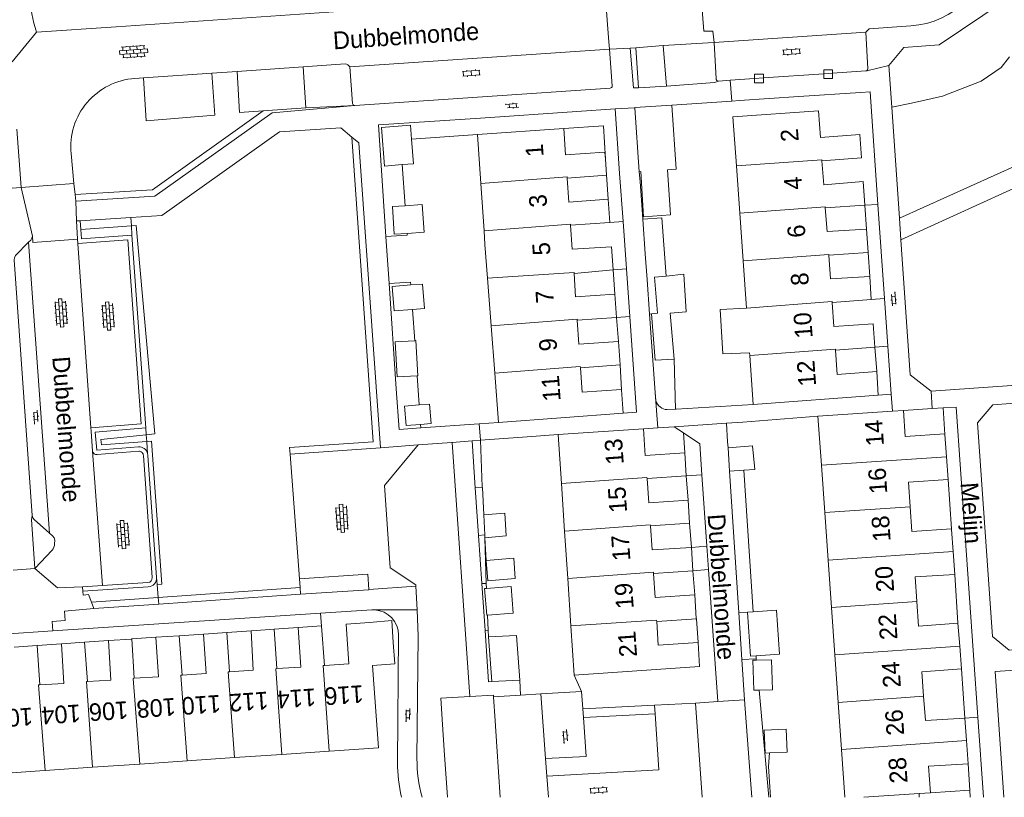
# Model space of a CAD drawing. Extents: x 99476 to 102828, y 406437 to 407931.
# Tile 15 of 162: x 100042 to 100154, y 406437 to 406526. Entities that reach past the tile are written whole.
import ezdxf

# ---------------------------------------------------------------- set-up
doc = ezdxf.new("R2010")
doc.units = 0
doc.header["$MEASUREMENT"] = 0
for name, color, linetype, lineweight in [('BG_bijgebouw', 253, 'Continuous', 0), ('BG_dakoverstek', 253, 'Continuous', 13), ('BG_dakoverstek bijgebouw', 253, 'Continuous', 0), ('BG_heg haag', 253, 'Continuous', 0), ('BG_hek', 253, 'Continuous', 0), ('BG_hoofdgebouw', 253, 'Continuous', 13), ('BG_huisnummer', 253, 'Continuous', 0), ('BG_kant verharding', 253, 'Continuous', 0), ('BG_open verharding', 253, 'Continuous', 0), ('BG_schutting', 253, 'Continuous', 0), ('BG_straatnaam', 253, 'Continuous', 0), ('BG_tussenmuur', 253, 'Continuous', 0), ('BG_vlakafsluiter', 253, 'Continuous', 0)]:
    doc.layers.add(name, color=color, linetype=linetype, lineweight=lineweight)
doc.styles.add('Style-WORKING', font='WORKING.shx')

# ---------------------------------------------------------------- blocks, each defined once
blk = doc.blocks.new('S02OV6')
at = {"layer": 'BG_open verharding', "linetype": 'Continuous', "lineweight": 0}
for p, q in [((0, 0.20784), (1.371449, 0.20784)), ((0.085505, 0.20784), (0.085505, 0.268177)), ((0.485, -0.192), (0.486, 0.207)), ((0.885505, 0.20784), (0.885505, 0.31106)), ((1.285, -0.193), (1.285, 0.207)), ((0.268333, -0.19216), (1.549656, -0.19216)), ((0.885505, -0.32925), (0.885505, -0.19216))]:
    blk.add_line(p, q, dxfattribs=at)
blk = doc.blocks.new('S02OV4')
at = {"layer": 'BG_open verharding', "linetype": 'Continuous', "lineweight": 0}
for p, q in [((0, -0.200092), (0, 0.200092)), ((0, 0.2), (3.201, 0.2)), ((0.214, 0.6), (2.9, 0.6)), ((0.4, 0.199), (0.4, 0.6)), ((0.8, 0.6), (0.8, 0.7)), ((0.8, -0.2), (0.8, 0.2)), ((1.2, 0.2), (1.2, 0.6)), ((1.6, 0.6), (1.6, 0.7)), ((1.6, -0.2), (1.6, 0.2)), ((2, 0.199), (2, 0.6)), ((2.4, 0.6), (2.4, 0.7)), ((2.4, -0.2), (2.4, 0.2)), ((2.8, 0.2), (2.8, 0.6)), ((3.2, -0.199908), (3.2, 0.200092)), ((0, -0.2), (3.2, -0.199)), ((0.31, -0.6), (2.9, -0.6)), ((0.4, -0.6), (0.399, -0.2)), ((0.8, -0.7), (0.8, -0.6)), ((1.2, -0.6), (1.2, -0.2)), ((1.6, -0.7), (1.6, -0.6)), ((2, -0.6), (1.999, -0.2)), ((2.4, -0.7), (2.4, -0.6)), ((2.8, -0.6), (2.8, -0.2))]:
    blk.add_line(p, q, dxfattribs=at)
blk = doc.blocks.new('S02OV2')
at = {"layer": 'BG_open verharding', "linetype": 'Continuous', "lineweight": 0}
for p, q in [((0.052866, 0.482148), (0.183301, 0.482148)), ((0.183301, -1.01785), (0.183301, 0.982147)), ((0.183301, 0.895191), (0.705039, 0.895191)), ((0.705039, -1.01785), (0.705039, 0.982147)), ((0.705039, 0.43867), (0.835473, 0.43867)), ((0.052866, -0.517416), (0.183301, -0.517416)), ((0.183301, -0.017851), (0.705039, -0.017851)), ((0.183301, -0.930894), (0.705039, -0.930894)), ((0.705039, -0.473938), (0.835473, -0.473938))]:
    blk.add_line(p, q, dxfattribs=at)

msp = doc.modelspace()

# ---------------------------------------------------------------- linework, layer by layer
at = {"layer": 'BG_bijgebouw', "linetype": 'Continuous', "lineweight": 0}
for p, q in [((100112.269, 406508.267), (100111.777, 406515.55)), ((100112.449, 406508.279), (100112.269, 406508.267)), ((100122.364, 406476.882), (100122.538, 406474.206)), ((100122.538, 406474.206), (100124.153, 406474.309)), ((100095.103, 406455.368), (100095.492, 406450.284)), ((100095.492, 406450.284), (100098.665, 406450.442)), ((100095.873, 406445.806), (100095.693, 406448.548)), ((100090.083, 406442.5), (100089.893, 406445.418)), ((100096.065, 406442.883), (100095.873, 406445.806)), ((100096.443998, 406437.124), (100096.065, 406442.883)), ((100090.433369, 406437.124), (100090.083, 406442.5))]:
    msp.add_line(p, q, dxfattribs=at)
at = {"layer": 'BG_bijgebouw', "linetype": 'Continuous', "lineweight": 0, "flags": 128}
for points in [[(100111.777, 406515.55), (100111.776, 406515.56), (100115.968, 406515.843)], [(100115.968, 406515.843), (100116.462, 406508.551), (100115.489, 406508.485)], [(100124.153, 406474.309), (100125.399, 406474.389), (100125.141, 406477.075), (100122.364, 406476.882)], [(100098.665, 406450.442), (100098.311, 406455.535), (100095.103, 406455.368)], [(100089.893, 406445.418), (100089.7, 406448.39), (100093.009, 406448.584)], [(100095.693, 406448.548), (100095.68, 406448.74), (100093.009, 406448.584)]]:
    msp.add_lwpolyline(points, dxfattribs=at)
at = {"layer": 'BG_dakoverstek', "linetype": 'Continuous', "lineweight": 13, "flags": 128}
for points in [[(100124.806, 406487.67), (100121.772, 406487.548), (100121.464, 406492.581), (100124.449, 406492.764)], [(100084.27, 406454.726), (100084.11, 406457.219), (100081.58, 406456.99)], [(100084.27, 406454.726), (100084.442, 406452.305), (100081.925, 406452.126)]]:
    msp.add_lwpolyline(points, dxfattribs=at)
at = {"layer": 'BG_dakoverstek bijgebouw', "linetype": 'Continuous', "lineweight": 0}
for p, q in [((100086.364, 406511.979), (100086.601, 406509.182)), ((100086.601, 406509.182), (100085.292, 406509.071)), ((100085.624, 406504.399), (100087.585, 406504.526)), ((100115.311, 406496.399), (100117.33, 406496.602)), ((100086.265, 406495.391), (100084.156, 406495.225)), ((100113.663, 406492.096), (100114.328, 406492.17)), ((100115.765, 406492.199), (100116.225, 406486.933)), ((100084.501, 406488.919), (100086.716, 406489.049)), ((100087.235, 406481.757), (100088.411, 406481.851)), ((100094.691, 406466.955), (100094.574, 406469.239)), ((100094.707, 406466.637), (100094.691, 406466.955)), ((100097.934, 406458.07), (100095.003, 406457.832)), ((100124.571, 406458.173), (100125.217, 406458.219)), ((100125.19, 406452.716), (100125.594, 406452.727))]:
    msp.add_line(p, q, dxfattribs=at)
at = {"layer": 'BG_dakoverstek bijgebouw', "linetype": 'Continuous', "lineweight": 0, "flags": 128}
for points in [[(100085.292, 406509.071), (100083.301, 406508.902), (100082.929, 406513.294), (100086.229, 406513.574), (100086.364, 406511.979)], [(100115.489, 406508.485), (100115.824, 406503.357), (100112.758, 406503.141), (100112.449, 406508.279)], [(100085.848, 406501.256), (100084.402, 406501.163), (100084.199, 406504.307), (100085.624, 406504.399)], [(100087.585, 406504.526), (100087.789, 406501.381), (100085.848, 406501.256)], [(100117.33, 406496.602), (100117.599, 406492.323), (100115.765, 406492.199)], [(100086.463, 406492.611), (100087.828, 406492.718), (100087.609, 406495.496), (100086.265, 406495.391)], [(100114.328, 406492.17), (100113.984, 406496.266), (100115.311, 406496.399)], [(100084.156, 406495.225), (100084.375, 406492.447), (100086.463, 406492.611)], [(100116.225, 406486.933), (100114.091, 406486.831), (100113.663, 406492.096)], [(100087, 406485.055), (100084.734, 406484.923), (100084.501, 406488.919)], [(100086.716, 406489.049), (100086.842, 406489.056), (100087.075, 406485.059), (100087, 406485.055)], [(100087.394, 406479.526), (100085.733, 406479.392), (100085.554, 406481.622), (100087.235, 406481.757)], [(100088.411, 406481.851), (100088.59, 406479.622), (100087.394, 406479.526)], [(100094.574, 406469.239), (100096.955, 406469.445), (100097.141, 406466.844), (100094.707, 406466.637)], [(100094.839, 406464.066), (100097.979, 406464.315), (100098.163, 406462), (100095.023, 406461.751), (100094.839, 406464.066)], [(100095.003, 406457.832), (100094.915, 406457.825), (100094.668, 406460.864), (100094.88, 406460.881)], [(100094.88, 406460.881), (100097.687, 406461.109), (100097.934, 406458.07)], [(100125.556, 406453.228), (100124.927, 406453.183), (100124.571, 406458.173)], [(100125.217, 406458.219), (100127.877, 406458.409), (100128.233, 406453.419), (100125.556, 406453.228)], [(100125.903, 406449.321), (100125.283, 406449.304), (100125.19, 406452.716)], [(100125.594, 406452.727), (100127.316, 406452.774), (100127.409, 406449.362), (100125.903, 406449.321)], [(100126.465, 406444.753), (100128.965, 406444.856), (100129.073, 406442.247), (100127.079, 406442.165)], [(100127.079, 406442.165), (100126.573, 406442.144), (100126.465, 406444.753)]]:
    msp.add_lwpolyline(points, dxfattribs=at)
at = {"layer": 'BG_heg haag', "linetype": 'Continuous', "lineweight": 0}
for p, q in [((100043.689, 406524.136), (100052.769, 406524.76)), ((100130.399, 406516.81), (100137.412, 406517.285)), ((100112.665, 406502.861), (100112.35, 406507.136)), ((100112.954, 406498.928), (100112.665, 406502.861)), ((100113.438, 406492.08), (100113.161, 406495.999)), ((100114.069, 406483.158), (100113.438, 406492.08)), ((100084.94, 406478.97), (100084.628, 406483.559)), ((100114.07, 406483.14), (100114.069, 406483.158)), ((100094.197, 406477.721), (100099.513, 406478.116)), ((100094.412, 406472.413), (100094.197, 406477.721)), ((100123.505, 406459.246), (100122.538, 406474.206)), ((100120.909, 406452.295), (100121.211, 406448)), ((100105.83, 406447.197), (100113.993, 406447.599)), ((100118.65, 406447.83), (100113.993, 406447.599)), ((100121.211, 406448), (100118.65, 406447.83)), ((100126.977, 406440.642), (100127.183602, 406437.124))]:
    msp.add_line(p, q, dxfattribs=at)
at = {"layer": 'BG_heg haag', "linetype": 'Continuous', "lineweight": 0, "flags": 128}
msp.add_lwpolyline([(100125.055629, 406437.124), (100124.869, 406439.6)], dxfattribs=at)
at = {"layer": 'BG_heg haag', "linetype": 'Continuous', "lineweight": 0}
msp.add_arc((100060.360347, 406529.393471), 17.480698, 169.363548, 197.503174, dxfattribs=at)
at = {"layer": 'BG_hek', "linetype": 'Continuous', "lineweight": 0}
for p, q in [((100105.172, 406515.115), (100109.51, 406515.41)), ((100109.51, 406515.41), (100110.029, 406508.068)), ((100114.07, 406483.14), (100114.072, 406483.125)), ((100114.072, 406483.125), (100114.164, 406482.242)), ((100115.452, 406481.222), (100116.375, 406481.266)), ((100116.375, 406481.266), (100116.46, 406481.27))]:
    msp.add_line(p, q, dxfattribs=at)
msp.add_arc((100115.465913, 406482.562776), 1.340848, 193.84132, 269.405481, dxfattribs=at)
at = {"layer": 'BG_hoofdgebouw', "linetype": 'Continuous', "lineweight": 13}
for p, q in [((100093.881, 406512.5), (100103.677, 406513.177)), ((100094.252, 406506.932), (100093.881, 406512.5)), ((100108.42, 406509.703), (100108.544, 406507.906)), ((100123.313, 406508.924), (100123.691, 406503.537)), ((100094.611, 406501.542), (100094.252, 406506.932)), ((100108.743, 406505.131), (100108.927, 406502.479)), ((100133.42, 406504.16), (100137.92, 406504.45)), ((100123.691, 406503.537), (100124.07, 406498.15)), ((100108.927, 406502.479), (100104.458, 406502.171)), ((100138.298, 406499.114), (100138.12, 406501.73)), ((100133.82, 406498.76), (100138.3, 406499.09)), ((100138.3, 406499.09), (100138.298, 406499.114)), ((100124.07, 406498.15), (100124.449, 406492.764)), ((100109.3, 406497.09), (100104.85, 406496.7)), ((100095.415, 406490.755), (100095.006, 406496.149)), ((100138.65, 406493.72), (100138.5, 406496.35)), ((100109.5, 406494.35), (100109.69, 406491.67)), ((100134.21, 406493.38), (100138.65, 406493.72)), ((100109.69, 406491.67), (100105.21, 406491.37)), ((100095.825, 406485.354), (100095.415, 406490.755)), ((100109.91, 406488.97), (100110.08, 406486.31)), ((100124.806, 406487.67), (100124.828, 406487.357)), ((100134.591, 406487.99), (100139.06, 406488.32)), ((100124.828, 406487.357), (100125.22, 406481.79)), ((100096.25, 406479.75), (100095.825, 406485.354)), ((100110.08, 406486.31), (100105.57, 406485.98)), ((100139.44, 406482.84), (100139.27, 406485.54)), ((100110.251, 406483.481), (100110.45, 406480.79)), ((100125.22, 406481.79), (100139.44, 406482.84)), ((100132.59, 406480.47), (100141.075, 406481.045)), ((100141.075, 406481.045), (100142.33, 406481.13)), ((100110.45, 406480.79), (100096.25, 406479.75)), ((100132.984, 406474.884), (100132.59, 406480.47)), ((100103.043, 406478.379), (100112.735, 406479.024)), ((100103.414, 406472.802), (100103.043, 406478.379)), ((100147.036, 406478.365), (100147.21, 406475.856)), ((100117.443, 406476.284), (100117.617, 406473.668)), ((100147.21, 406475.856), (100147.39, 406473.26)), ((100133.363, 406469.497), (100132.984, 406474.884)), ((100117.617, 406473.668), (100113.15, 406473.37)), ((100103.774, 406467.405), (100103.414, 406472.802)), ((100117.811, 406470.91), (100117.984, 406468.306)), ((100133.743, 406464.11), (100133.363, 406469.497)), ((100147.78, 406467.67), (100147.785, 406467.596)), ((100147.785, 406467.596), (100147.964, 406465.082)), ((100104.133, 406462.017), (100103.774, 406467.405)), ((100118.19, 406465.55), (100118.368, 406462.884)), ((100134.124, 406458.704), (100133.743, 406464.11)), ((100147.964, 406465.082), (100148.15, 406462.48)), ((100104.491, 406456.639), (100104.133, 406462.017)), ((100118.368, 406462.884), (100113.885, 406462.585)), ((100118.576, 406460.14), (100118.755, 406457.452)), ((100134.504, 406453.318), (100134.124, 406458.704)), ((100118.758, 406457.41), (100114.249, 406457.11)), ((100118.755, 406457.452), (100118.758, 406457.41)), ((100068.141, 406456.063), (100070.721, 406456.239)), ((100076.104, 406456.573), (100076.44, 406452.12)), ((100104.866, 406451.007), (100104.491, 406456.639)), ((100148.521, 406456.91), (100148.716, 406454.309)), ((100051.89, 406454.95), (100054.495, 406455.126)), ((100054.495, 406455.126), (100054.55, 406455.13)), ((100054.55, 406455.13), (100054.81, 406450.66)), ((100057.27, 406455.32), (100059.93, 406455.5)), ((100059.93, 406455.5), (100060.27, 406451.02)), ((100062.69, 406455.69), (100062.735, 406455.693)), ((100062.735, 406455.693), (100065.35, 406455.88)), ((100065.35, 406455.88), (100065.64, 406451.4)), ((100041.14, 406454.21), (100043.78, 406454.4)), ((100043.78, 406454.4), (100044.07, 406449.92)), ((100046.557, 406454.582), (100049.17, 406454.76)), ((100049.17, 406454.76), (100049.5, 406450.29)), ((100148.716, 406454.309), (100148.91, 406451.72)), ((100134.884, 406447.921), (100134.504, 406453.318)), ((100135.261, 406442.567), (100134.884, 406447.921)), ((100149.31, 406446.13), (100149.482, 406443.586)), ((100149.482, 406443.586), (100149.66, 406440.94)), ((100071.614, 406442.003), (100066.226, 406441.637)), ((100076.992, 406442.369), (100071.614, 406442.003)), ((100077.6, 406442.41), (100076.992, 406442.369)), ((100135.644845, 406437.124), (100135.261, 406442.567)), ((100055.453, 406440.904), (100050.064, 406440.538)), ((100060.827, 406441.269), (100055.453, 406440.904)), ((100066.226, 406441.637), (100060.827, 406441.269)), ((100044.07, 406440.13), (100039.317, 406439.796)), ((100044.666, 406440.171), (100044.07, 406440.13)), ((100050.064, 406440.538), (100044.666, 406440.171)), ((100144.09, 406437.544), (100137.808617, 406437.124)), ((100145.38, 406437.63), (100144.09, 406437.544))]:
    msp.add_line(p, q, dxfattribs=at)
at = {"layer": 'BG_hoofdgebouw', "linetype": 'Continuous', "lineweight": 13, "flags": 128}
for points in [[(100133.04, 406509.5), (100137.54, 406509.83), (100137.37, 406512.5), (100132.88, 406512.17), (100132.67, 406515.2), (100122.92, 406514.51), (100123.313, 406508.924)], [(100103.677, 406513.177), (100103.884, 406510.17), (100108.366, 406510.48), (100108.42, 406509.703)], [(100137.92, 406504.45), (100137.74, 406507.14), (100133.26, 406506.78), (100133.04, 406509.5)], [(100108.544, 406507.906), (100108.547, 406507.86), (100104.066, 406507.55)], [(100104.066, 406507.55), (100104.255, 406504.82), (100108.743, 406505.131)], [(100138.12, 406501.73), (100133.63, 406501.45), (100133.42, 406504.16)], [(100104.458, 406502.171), (100104.64, 406499.45), (100109.11, 406499.74), (100109.3, 406497.09)], [(100095.006, 406496.149), (100094.714, 406500.002), (100094.611, 406501.542)], [(100138.5, 406496.35), (100134.02, 406496.07), (100133.82, 406498.76)], [(100104.85, 406496.7), (100105.01, 406494.02), (100109.5, 406494.35)], [(100139.06, 406488.32), (100138.89, 406490.96), (100134.39, 406490.67), (100134.21, 406493.38)], [(100105.21, 406491.37), (100105.38, 406488.67), (100109.91, 406488.97)], [(100139.27, 406485.54), (100134.77, 406485.21), (100134.591, 406487.99)], [(100105.57, 406485.98), (100105.76, 406483.2), (100110.25, 406483.49), (100110.251, 406483.481)], [(100142.33, 406481.13), (100142.51, 406478.14), (100147.03, 406478.45), (100147.036, 406478.365)], [(100112.735, 406479.024), (100112.937, 406475.984), (100117.443, 406476.284)], [(100113.15, 406473.37), (100113.334, 406470.612), (100117.811, 406470.91)], [(100147.39, 406473.26), (100142.9, 406472.95), (100143.089, 406470.166)], [(100143.089, 406470.166), (100143.28, 406467.35), (100147.78, 406467.67)], [(100117.984, 406468.306), (100117.985, 406468.292), (100113.531, 406467.996)], [(100113.531, 406467.996), (100113.714, 406465.251), (100118.19, 406465.55)], [(100113.885, 406462.585), (100114.068, 406459.84), (100118.576, 406460.14)], [(100148.15, 406462.48), (100143.66, 406462.18), (100143.849, 406459.396)], [(100143.849, 406459.396), (100144.04, 406456.59), (100148.52, 406456.92), (100148.521, 406456.91)], [(100070.721, 406456.239), (100070.74, 406456.24), (100071.05, 406451.76)], [(100071.05, 406451.76), (100073.76, 406451.94), (100073.46, 406456.44)], [(100073.46, 406456.44), (100076.1, 406456.62), (100076.104, 406456.573)], [(100076.44, 406452.12), (100079.22, 406452.31), (100078.91, 406456.82), (100081.58, 406456.99)], [(100114.249, 406457.11), (100114.429, 406454.409), (100118.946, 406454.71)], [(100054.81, 406450.66), (100057.57, 406450.84), (100057.27, 406455.32)], [(100060.27, 406451.02), (100062.98, 406451.2), (100062.69, 406455.69)], [(100065.64, 406451.4), (100068.341, 406451.57), (100068.1, 406456.06), (100068.141, 406456.063)], [(100044.07, 406449.92), (100046.811, 406450.08), (100046.53, 406454.58), (100046.557, 406454.582)], [(100049.5, 406450.29), (100052.17, 406450.46), (100051.89, 406454.95)], [(100118.946, 406454.71), (100119.127, 406451.993), (100104.866, 406451.007)], [(100081.925, 406452.126), (100082.59, 406442.76), (100077.6, 406442.41)], [(100148.91, 406451.72), (100144.41, 406451.39), (100144.611, 406448.607)], [(100144.611, 406448.607), (100144.81, 406445.85), (100149.31, 406446.13)], [(100149.66, 406440.94), (100145.16, 406440.65), (100145.38, 406437.63)]]:
    msp.add_lwpolyline(points, dxfattribs=at)
at = {"layer": 'BG_kant verharding', "linetype": 'Continuous', "lineweight": 0}
for p, q in [((100108.4, 406528.58), (100108.809, 406523.022)), ((100143.154, 406524.849), (100138.432, 406524.507)), ((100043.689, 406524.136), (100040.93, 406520.75)), ((100120.778, 406522.977), (100120.62, 406524.24)), ((100138.023, 406524.149), (100120.778, 406522.977)), ((100138.432, 406524.507), (100138.023, 406524.149)), ((100138.023, 406524.149), (100138.273, 406519.983)), ((100108.809, 406523.022), (100108.877, 406522.191)), ((100111.236, 406522.327), (100108.877, 406522.191)), ((100111.28, 406522.33), (100111.236, 406522.327)), ((100111.28, 406522.33), (100111.87, 406522.374)), ((100111.87, 406522.374), (100114.991, 406522.605)), ((100111.87, 406522.374), (100112.176, 406517.812)), ((100120.759, 406522.976), (100114.991, 406522.605)), ((100115.344, 406517.989), (100114.991, 406522.605)), ((100120.778, 406522.977), (100120.759, 406522.976)), ((100121.005, 406518.842), (100120.778, 406522.977)), ((100108.877, 406522.191), (100079.337, 406520.191)), ((100108.877, 406522.191), (100109.186, 406518.035)), ((100066.541, 406519.675), (100074.014, 406520.191)), ((100078.817, 406520.522), (100074.014, 406520.191)), ((100074.323, 406515.517), (100074.014, 406520.191)), ((100079.638, 406516.03), (100079.337, 406520.191)), ((100140.977, 406515.619), (100140.64, 406520.33)), ((100055.862, 406518.938), (100063.661, 406519.476)), ((100066.541, 406519.675), (100063.661, 406519.476)), ((100133.244, 406519.403), (100126.385, 406518.933)), ((100134.244, 406519.471), (100133.244, 406519.403)), ((100138.023, 406519.73), (100134.244, 406519.471)), ((100055.862, 406518.938), (100054.885, 406518.871)), ((100122.611, 406518.674), (100121.28, 406518.583)), ((100125.385, 406518.864), (100122.611, 406518.674)), ((100126.385, 406518.933), (100125.385, 406518.864)), ((100108.941, 406517.763), (100079.902, 406515.792)), ((100123.654, 406516.354), (100130.399, 406516.81)), ((100141.88, 406503), (100140.977, 406515.619)), ((100069.497, 406515.177), (100074.323, 406515.517)), ((100094.186, 406514.368), (100105.172, 406515.115)), ((100041.96, 406506.47), (100041.46, 406513.09)), ((100047.625, 406510.325), (100047.95, 406506.92)), ((100155.33, 406509.06), (100141.88, 406503)), ((100110.029, 406508.068), (100110.415, 406502.606)), ((100112.35, 406507.136), (100112.269, 406508.267)), ((100047.95, 406506.92), (100041.96, 406506.47)), ((100048.088, 406505.676), (100047.95, 406506.92)), ((100041.96, 406506.47), (100035.48, 406506.05)), ((100048.17, 406504.93), (100048.088, 406505.676)), ((100139.418, 406504.546), (100140.167, 406493.852)), ((100048.679, 406502.697), (100048.24, 406502.67)), ((100048.24, 406502.67), (100048.363, 406500.607)), ((100054.435, 406503.052), (100048.679, 406502.697)), ((100048.679, 406502.697), (100048.739, 406501.688)), ((100110.415, 406502.606), (100110.796, 406497.221)), ((100054.552, 406501.07), (100056.136, 406479.125)), ((100042.789, 406500.259), (100045.173, 406467.179)), ((100048.398, 406500.108), (100048.363, 406500.607)), ((100049.888, 406479.128), (100048.398, 406500.108)), ((100113.161, 406495.999), (100112.954, 406498.928)), ((100110.796, 406497.221), (100111.18, 406491.799)), ((100140.167, 406493.852), (100140.548, 406488.417)), ((100140.548, 406488.417), (100140.93, 406482.96)), ((100140.93, 406482.96), (100139.44, 406482.84)), ((100145.596, 406481.332), (100142.33, 406481.13)), ((100146.828, 406481.408), (100145.596, 406481.332)), ((100049.913, 406478.774), (100049.888, 406479.128)), ((100049.913, 406478.774), (100050.075, 406476.495)), ((100112.735, 406479.024), (100114.383, 406479.135)), ((100114.383, 406479.135), (100116.24, 406479.26)), ((100116.24, 406479.26), (100117.291, 406478.559)), ((100093.24, 406477.65), (100094.197, 406477.721)), ((100093.607, 406472.305), (100093.24, 406477.65)), ((100051.201, 406461.222), (100050.075, 406476.495)), ((100050.59, 406476.097), (100055.328, 406476.475)), ((100072.54, 406476.15), (100082.81, 406476.87)), ((100087.13, 406477.19), (100090.957, 406477.469)), ((100090.957, 406477.469), (100090.97, 406477.47)), ((100090.97, 406477.47), (100093.009, 406448.584)), ((100055.861, 406475.988), (100056.863, 406462.105)), ((100056.361, 406476.005), (100057.362, 406462.135)), ((100073.609, 406461.974), (100072.54, 406476.15)), ((100119.399, 406473.782), (100119.968, 406465.689)), ((100093.978, 406466.908), (100093.607, 406472.305)), ((100094.355, 406461.422), (100093.978, 406466.908)), ((100045.468, 406465.226), (100043.505, 406463.144)), ((100119.968, 406465.689), (100120.154, 406463.035)), ((100043.505, 406463.144), (100041.043, 406462.967)), ((100120.154, 406463.035), (100120.909, 406452.295)), ((100073.684, 406460.978), (100073.609, 406461.974)), ((100048.938, 406461.052), (100051.201, 406461.222)), ((100048.966, 406460.569), (100048.938, 406461.052)), ((100056.415, 406461.049), (100048.966, 406460.569)), ((100056.377, 406461.548), (100051.201, 406461.222)), ((100073.74, 406460.23), (100073.684, 406460.978)), ((100086.986, 406458.447), (100086.857, 406461.134)), ((100094.72, 406456.111), (100094.355, 406461.422)), ((100057.597, 406459.097), (100073.74, 406460.23)), ((100050.214, 406458.579), (100049.943, 406459.312)), ((100050.214, 406458.579), (100057.597, 406459.097)), ((100123.575, 406458.157), (100123.505, 406459.246)), ((100075.995, 406458.056), (100045.537, 406456.071)), ((100081.827, 406458.436), (100075.995, 406458.056)), ((100123.924, 406452.777), (100123.575, 406458.157)), ((100039.963, 406455.664), (100045.537, 406456.071)), ((100095.122, 406450.259), (100094.72, 406456.111)), ((100124.22, 406448.2), (100123.924, 406452.777)), ((100095.492, 406450.284), (100095.122, 406450.259)), ((100098.665, 406450.442), (100098.761, 406448.75)), ((100095.693, 406448.548), (100098.761, 406448.75)), ((100101.05, 406448.88), (100098.761, 406448.75)), ((100105.685, 406449.158), (100101.05, 406448.88)), ((100101.595, 406441.519), (100101.05, 406448.88)), ((100105.83, 406447.197), (100105.685, 406449.158)), ((100113.993, 406447.599), (100114.058, 406446.601)), ((100124.22, 406448.2), (100121.211, 406448)), ((100124.869, 406439.6), (100124.22, 406448.2)), ((100105.904, 406446.2), (100105.83, 406447.197)), ((100151.418365, 406437.124), (100150.781, 406446.227)), ((100101.743, 406439.527), (100101.595, 406441.519)), ((100144.09, 406437.544), (100144.122415, 406437.124))]:
    msp.add_line(p, q, dxfattribs=at)
at = {"layer": 'BG_kant verharding', "linetype": 'Continuous', "lineweight": 0, "flags": 128}
for points in [[(100119.31, 406528.17), (100119.6, 406524.25), (100120.62, 406524.24)], [(100140.64, 406520.33), (100142.36, 406522.38), (100146.38, 406522.68), (100153.89, 406527.729)], [(100112.176, 406517.812), (100111.617, 406517.793), (100111.236, 406522.327)], [(100055.862, 406518.938), (100056.184, 406514.057), (100063.976, 406514.698), (100063.661, 406519.476)], [(100066.541, 406519.675), (100066.779, 406514.986), (100069.497, 406515.177)], [(100121.28, 406518.583), (100120.818, 406518.411), (100115.344, 406517.989)], [(100137.412, 406517.285), (100138.52, 406517.36), (100139.418, 406504.546)], [(100079.902, 406515.792), (100070.5, 406514.97), (100057.15, 406505.49), (100048.17, 406504.93)], [(100079.582, 406512.213), (100078.32, 406513.26), (100071.33, 406512.79), (100057.97, 406503.27), (100054.435, 406503.052)], [(100082.81, 406476.87), (100080.38, 406511.55), (100079.582, 406512.213)], [(100142.02, 406500.53), (100157, 406507.33), (100158.58, 406486.21)], [(100048.739, 406501.688), (100048.802, 406500.633), (100054.552, 406501.07)], [(100043.215, 406469.161), (100041.14, 406498.249), (100041.18, 406498.49), (100041.308, 406498.727), (100042.789, 406500.259)], [(100043.24, 406500.928), (100043.165, 406500.721), (100043.036, 406500.488), (100042.789, 406500.259)], [(100048.363, 406500.607), (100043.289, 406500.228), (100043.24, 406500.928)], [(100049.888, 406479.128), (100055.601, 406479.584), (100054.089, 406500.534), (100048.398, 406500.108)], [(100145.46, 406483.3), (100143.08, 406485.15), (100142.02, 406500.53)], [(100111.18, 406491.799), (100111.95, 406480.91), (100110.45, 406480.79)], [(100158.58, 406486.21), (100156.8, 406484.09), (100145.46, 406483.3)], [(100152.48, 406481.76), (100150.73, 406479.71), (100152.45, 406455.42), (100154.33, 406453.85), (100160.97, 406454.35), (100162.2, 406456.13), (100160.54, 406480.67), (100158.5, 406482.2), (100152.48, 406481.76)], [(100150.781, 406446.227), (100148.31, 406481.5), (100146.828, 406481.408)], [(100056.136, 406479.125), (100050.385, 406478.666), (100050.55, 406476.595), (100055.289, 406476.973)], [(100117.291, 406478.559), (100119.15, 406477.32), (100119.399, 406473.782)], [(100086.857, 406461.134), (100086.85, 406461.27), (100083.91, 406463.22), (100083.27, 406472.57), (100087.13, 406477.19)], [(100043.215, 406469.161), (100043.145, 406468.709), (100043.505, 406463.144)], [(100045.173, 406467.179), (100043.428, 406468.705), (100043.263, 406468.916), (100043.215, 406469.161)], [(100045.173, 406467.179), (100045.522, 406466.858), (100045.689, 406466.614), (100045.776, 406466.384), (100045.734, 406465.958)], [(100081.508, 406460.766), (100081.372, 406462.483), (100073.609, 406461.974)], [(100073.74, 406460.23), (100081.511, 406460.725), (100081.508, 406460.766)], [(100049.943, 406459.312), (100049.622, 406460.177), (100048.995, 406460.119), (100048.966, 406460.569)], [(100045.537, 406456.071), (100045.467, 406457.12), (100046.971, 406457.239), (100046.9, 406458.28), (100050.214, 406458.579)], [(100086.98, 406441.547), (100087.13, 406455.45), (100086.986, 406458.447)], [(100166.889, 406452.363), (100152.74, 406451.44), (100153.724742, 406437.124)], [(100118.65, 406447.83), (100119.420474, 406437.124)], [(100101.595, 406441.519), (100106.232, 406441.764), (100105.904, 406446.2)], [(100114.058, 406446.601), (100114.473, 406440.248), (100101.743, 406439.527)], [(100101.920723, 406437.124), (100101.743, 406439.527)]]:
    msp.add_lwpolyline(points, dxfattribs=at)
at = {"layer": 'BG_kant verharding', "linetype": 'Continuous', "lineweight": 0, "extrusion": (0, 0, -1)}
for centre, radius, start, end in [((-100142.490789, 406534.615785), 9.789277, 183.383694, 266.115307), ((-100138.031785, 406519.971509), 0.241668, 242.064785, 272.083216), ((-100138.031709, 406519.971359), 0.241572, 177.237943, 242.032191), ((-100108.926366, 406518.022521), 0.259933, 177.248298, 266.772662), ((-100121.256163, 406518.833184), 0.251317, 264.557357, 2.010215), ((-100079.891986, 406516.046312), 0.254509, 267.745012, 356.325265), ((-100055.362237, 406475.976109), 0.999577, 85.798292, 167.468132), ((-100055.361657, 406475.976664), 0.499472, 86.136172, 178.699473), ((-100055.327607, 406475.973981), 1.033859, 167.769443, 178.280698), ((-100044.829221, 406465.872455), 0.908814, 174.598874, 225.342198), ((-100056.334639, 406462.075486), 0.529184, 176.80282, 265.40862), ((-100056.333417, 406462.076037), 1.030272, 176.71912, 265.458216), ((-100102.941652, 406441.410672), 15.962234, 344.421947, 0.48935)]:
    msp.add_arc(centre, radius, start, end, dxfattribs=at)
at = {"layer": 'BG_kant verharding', "linetype": 'Continuous', "lineweight": 0}
for centre, radius, start, end in [((100078.769091, 406519.872776), 0.650989, 29.263799, 85.779558), ((100055.41089, 406511.067487), 7.821213, 93.855416, 185.447435), ((100050.535475, 406476.558643), 0.464852, 187.869133, 276.736054)]:
    msp.add_arc(centre, radius, start, end, dxfattribs=at)
at = {"layer": 'BG_schutting', "linetype": 'Continuous', "lineweight": 0}
for p, q in [((100052.769, 406524.76), (100085.733, 406527.023)), ((100115.968, 406515.843), (100122.787, 406516.296)), ((100122.787, 406516.296), (100123.654, 406516.354)), ((100083.814, 406495.548), (100083.451, 406500.896)), ((100084.628, 406483.559), (100083.814, 406495.548)), ((100125.22, 406481.79), (100116.46, 406481.27)), ((100096.25, 406479.75), (100094.063, 406479.599)), ((100124.05, 406479.8), (100122.183, 406479.663)), ((100124.05, 406479.8), (100132.59, 406480.47)), ((100087.421, 406479.141), (100084.94, 406478.97)), ((100094.063, 406479.599), (100087.421, 406479.141)), ((100122.183, 406479.663), (100122.32, 406477.56)), ((100099.513, 406478.116), (100103.043, 406478.379)), ((100122.364, 406476.882), (100122.32, 406477.56)), ((100094.412, 406472.413), (100094.415, 406472.358)), ((100094.415, 406472.358), (100094.574, 406469.239)), ((100094.707, 406466.637), (100094.839, 406464.066)), ((100084.76, 406441.097), (100084.883, 406455.557)), ((100126.977, 406440.642), (100127.079, 406442.165))]:
    msp.add_line(p, q, dxfattribs=at)
at = {"layer": 'BG_schutting', "linetype": 'Continuous', "lineweight": 0, "flags": 128}
msp.add_lwpolyline([(100083.451, 406500.896), (100082.59, 406513.58), (100094.186, 406514.368)], dxfattribs=at)
at = {"layer": 'BG_schutting', "linetype": 'Continuous', "lineweight": 0}
for centre, radius, start, end in [((100082.021186, 406455.748779), 2.694228, 86.173218, 94.133176), ((100082.020066, 406455.579699), 2.863024, 359.545733, 86.376678)]:
    msp.add_arc(centre, radius, start, end, dxfattribs=at)
at = {"layer": 'BG_schutting', "linetype": 'Continuous', "lineweight": 0, "extrusion": (0, 0, -1)}
msp.add_arc((-100102.146989, 406441.057946), 17.387032, 346.923168, 0.128696, dxfattribs=at)
at = {"layer": 'BG_tussenmuur', "linetype": 'Continuous', "lineweight": 0}
for p, q in [((100132.984, 406474.884), (100147.21, 406475.856)), ((100133.363, 406469.497), (100143.089, 406470.166)), ((100133.743, 406464.11), (100147.964, 406465.082)), ((100134.124, 406458.704), (100143.849, 406459.396)), ((100134.504, 406453.318), (100148.716, 406454.309)), ((100134.884, 406447.921), (100144.611, 406448.607)), ((100135.261, 406442.567), (100149.482, 406443.586))]:
    msp.add_line(p, q, dxfattribs=at)
at = {"layer": 'BG_tussenmuur', "linetype": 'Continuous', "lineweight": 0, "flags": 128}
for points in [[(100123.313, 406508.924), (100133.03, 406509.62), (100133.04, 406509.5)], [(100094.252, 406506.932), (100104.06, 406507.7), (100104.066, 406507.55)], [(100123.691, 406503.537), (100133.412, 406504.26), (100133.42, 406504.16)], [(100094.611, 406501.542), (100104.45, 406502.31), (100104.458, 406502.171)], [(100133.82, 406498.76), (100133.812, 406498.87), (100124.07, 406498.15)], [(100095.006, 406496.149), (100104.843, 406496.81), (100104.85, 406496.7)], [(100124.449, 406492.764), (100134.203, 406493.49), (100134.21, 406493.38)], [(100095.415, 406490.755), (100105.203, 406491.48), (100105.21, 406491.37)], [(100124.828, 406487.357), (100134.584, 406488.08), (100134.591, 406487.99)], [(100105.57, 406485.98), (100105.56, 406486.12), (100095.825, 406485.354)], [(100103.414, 406472.802), (100113.141, 406473.51), (100113.15, 406473.37)], [(100103.774, 406467.405), (100113.522, 406468.12), (100113.531, 406467.996)], [(100104.133, 406462.017), (100113.871, 406462.72), (100113.885, 406462.585)], [(100104.491, 406456.639), (100114.241, 406457.25), (100114.249, 406457.11)], [(100071.05, 406451.76), (100070.92, 406451.751), (100071.614, 406442.003)], [(100076.44, 406452.12), (100076.31, 406452.111), (100076.992, 406442.369)], [(100054.81, 406450.66), (100054.69, 406450.652), (100055.453, 406440.904)], [(100060.27, 406451.02), (100060.13, 406451.011), (100060.827, 406441.269)], [(100065.64, 406451.4), (100065.51, 406451.392), (100066.226, 406441.637)], [(100044.07, 406449.92), (100043.94, 406449.912), (100044.666, 406440.171)], [(100049.5, 406450.29), (100049.38, 406450.282), (100050.064, 406440.538)]]:
    msp.add_lwpolyline(points, dxfattribs=at)
at = {"layer": 'BG_vlakafsluiter', "linetype": 'Continuous', "lineweight": 0}
for p, q in [((100138.145, 406519.758), (100140.64, 406520.33)), ((100133.244, 406518.868), (100133.244, 406519.403)), ((100112.176, 406517.812), (100115.344, 406517.989)), ((100122.787, 406516.296), (100122.611, 406518.674)), ((100125.385, 406518.36), (100125.385, 406518.864)), ((100079.902, 406515.792), (100074.323, 406515.517)), ((100109.51, 406515.41), (100111.777, 406515.55)), ((100086.364, 406511.979), (100093.881, 406512.5)), ((100085.292, 406509.071), (100085.624, 406504.399)), ((100108.544, 406507.906), (100108.743, 406505.131)), ((100041.96, 406506.47), (100043.24, 406500.928)), ((100048.17, 406504.93), (100048.24, 406502.67)), ((100137.92, 406504.45), (100139.418, 406504.546)), ((100138.12, 406501.73), (100137.92, 406504.45)), ((100054.49, 406502.118), (100054.435, 406503.052)), ((100108.927, 406502.479), (100110.415, 406502.606)), ((100141.88, 406503), (100142.02, 406500.53)), ((100054.49, 406502.118), (100048.739, 406501.688)), ((100054.552, 406501.07), (100054.49, 406502.118)), ((100138.3, 406499.09), (100138.5, 406496.35)), ((100109.3, 406497.09), (100110.796, 406497.221)), ((100109.5, 406494.35), (100109.3, 406497.09)), ((100138.65, 406493.72), (100140.167, 406493.852)), ((100086.463, 406492.611), (100086.716, 406489.049)), ((100113.663, 406492.096), (100113.438, 406492.08)), ((100109.69, 406491.67), (100111.18, 406491.799)), ((100109.91, 406488.97), (100109.69, 406491.67)), ((100139.06, 406488.32), (100140.548, 406488.417)), ((100139.27, 406485.54), (100139.06, 406488.32)), ((100116.375, 406481.266), (100116.225, 406486.933)), ((100110.08, 406486.31), (100110.251, 406483.481)), ((100087.235, 406481.757), (100087, 406485.055)), ((100114.383, 406479.135), (100114.072, 406483.125)), ((100145.46, 406483.3), (100145.596, 406481.332)), ((100140.93, 406482.96), (100141.075, 406481.045)), ((100146.828, 406481.408), (100147.036, 406478.365)), ((100056.136, 406479.125), (100056.19, 406478.343)), ((100087.421, 406479.141), (100087.394, 406479.526)), ((100094.197, 406477.721), (100094.063, 406479.599)), ((100122.183, 406479.663), (100116.24, 406479.26)), ((100056.19, 406478.343), (100056.241, 406477.596)), ((100056.241, 406477.596), (100056.338, 406476.193)), ((100090.97, 406477.47), (100093.24, 406477.65)), ((100117.291, 406478.559), (100117.443, 406476.284)), ((100082.81, 406476.87), (100087.13, 406477.19)), ((100124.153, 406474.309), (100125.217, 406458.219)), ((100117.617, 406473.668), (100119.399, 406473.782)), ((100117.811, 406470.91), (100117.617, 406473.668)), ((100147.39, 406473.26), (100147.78, 406467.67)), ((100094.415, 406472.358), (100093.607, 406472.305)), ((100117.984, 406468.306), (100118.19, 406465.55)), ((100094.691, 406466.955), (100093.978, 406466.908)), ((100094.857, 406461.452), (100094.707, 406466.637)), ((100118.19, 406465.55), (100119.968, 406465.689)), ((100118.368, 406462.884), (100120.154, 406463.035)), ((100057.362, 406462.135), (100057.425, 406461.317)), ((100118.576, 406460.14), (100118.368, 406462.884)), ((100148.521, 406456.91), (100148.15, 406462.48)), ((100057.425, 406461.317), (100057.539, 406459.845)), ((100057.539, 406459.845), (100073.684, 406460.978)), ((100086.857, 406461.134), (100081.508, 406460.766)), ((100094.857, 406461.452), (100094.355, 406461.422)), ((100094.88, 406460.881), (100094.857, 406461.452)), ((100049.943, 406459.312), (100057.539, 406459.845)), ((100057.539, 406459.845), (100057.597, 406459.097)), ((100076.104, 406456.573), (100075.995, 406458.056)), ((100082.201, 406458.437), (100086.986, 406458.447)), ((100095.072, 406456.13), (100095.003, 406457.832)), ((100118.758, 406457.41), (100118.946, 406454.71)), ((100123.575, 406458.157), (100124.571, 406458.173)), ((100070.721, 406456.239), (100073.46, 406456.44)), ((100054.55, 406455.13), (100057.27, 406455.32)), ((100059.93, 406455.5), (100062.69, 406455.69)), ((100065.35, 406455.88), (100068.141, 406456.063)), ((100095.072, 406456.13), (100094.72, 406456.111)), ((100095.103, 406455.368), (100095.072, 406456.13)), ((100043.78, 406454.4), (100046.557, 406454.582)), ((100049.17, 406454.76), (100051.89, 406454.95)), ((100125.579, 406452.888), (100123.924, 406452.777)), ((100125.579, 406452.888), (100125.556, 406453.228)), ((100125.594, 406452.727), (100125.579, 406452.888)), ((100104.866, 406451.007), (100105.685, 406449.158)), ((100148.91, 406451.72), (100149.31, 406446.13)), ((100127.009501, 406437.124), (100125.903, 406449.321)), ((100105.904, 406446.2), (100114.058, 406446.601)), ((100149.31, 406446.13), (100150.781, 406446.227)), ((100149.66, 406440.94), (100149.864, 406437.927)), ((100149.864, 406437.927), (100145.38, 406437.63)), ((100149.918013, 406437.124), (100149.864, 406437.927))]:
    msp.add_line(p, q, dxfattribs=at)
at = {"layer": 'BG_vlakafsluiter', "linetype": 'Continuous', "lineweight": 0, "flags": 128}
for points in [[(100154.383, 406521.333), (100153.424, 406520.13), (100151.148, 406518.577), (100146.766, 406516.872), (100143.24, 406516.063), (100140.977, 406515.619)], [(100125.385, 406518.864), (100125.385, 406519.36), (100126.385, 406519.36), (100126.385, 406518.933)], [(100133.244, 406519.403), (100133.244, 406519.868), (100134.244, 406519.868), (100134.244, 406519.471)], [(100134.244, 406519.471), (100134.244, 406518.868), (100133.244, 406518.868)], [(100126.385, 406518.933), (100126.385, 406518.36), (100125.385, 406518.36)], [(100069.497, 406515.177), (100056.89, 406506.225), (100048.088, 406505.676)], [(100103.677, 406513.177), (100108.179, 406513.492), (100108.42, 406509.703)], [(100079.582, 406512.213), (100082.01, 406477.566), (100072.484, 406476.898), (100072.54, 406476.15)], [(100056.19, 406478.343), (100057.162, 406478.44), (100055.024, 406502.158), (100054.49, 406502.118)], [(100115.311, 406496.399), (100114.845, 406503.025), (100112.665, 406502.861)], [(100085.848, 406501.256), (100085.862, 406501.057), (100083.451, 406500.896)], [(100086.265, 406495.391), (100086.242, 406495.711), (100083.814, 406495.548)], [(100056.241, 406477.596), (100051.078, 406477.189), (100051.033, 406477.83), (100056.19, 406478.343)], [(100057.425, 406461.317), (100057.97, 406461.356), (100056.794, 406477.64), (100056.241, 406477.596)], [(100043.505, 406463.144), (100046.103, 406460.954), (100048.938, 406461.052)]]:
    msp.add_lwpolyline(points, dxfattribs=at)

# ---------------------------------------------------------------- block references
at = {"layer": 'BG_open verharding', "linetype": 'Continuous', "lineweight": 0}
for name, p, rotation in [('S02OV4', (100053.15, 406521.81), 3.840747), ('S02OV2', (100129.575, 406522.349), 273.955038), ('S02OV2', (100093.144, 406519.922), 274.130539), ('S02OV6', (100097.012, 406515.712), 3.897895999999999), ('S02OV6', (100141.144, 406494.572), 274.530521), ('S02OV4', (100046.609, 406490.615), 93.95503799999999), ('S02OV4', (100051.736, 406493.442), 274.073364), ('S02OV6', (100043.696, 406479.574), 94.24486199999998), ('S02OV4', (100078.331, 406470.437), 273.897896), ('S02OV4', (100053.658, 406465.411), 94.13053900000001), ('S02OV6', (100085.938, 406445.689), 89.369772), ('S02OV6', (100103.917, 406443.275), 94.24486199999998), ('S02OV2', (100107.633, 406438.369), 273.897896)]:
    msp.add_blockref(name, p, dxfattribs=dict(at, rotation=rotation))

# ---------------------------------------------------------------- texts
at = {"layer": 'BG_huisnummer', "linetype": 'Continuous', "lineweight": 0, "style": 'Style-WORKING'}
for s, rotation, p in [('2', 94.073364, (100130.409, 406511.74)), ('1', 93.955038, (100101.391, 406510.011)), ('4', 94.073364, (100130.797, 406506.286)), ('3', 93.955038, (100101.791, 406504.274)), ('6', 94.073364, (100131.184, 406500.832)), ('5', 93.955038, (100102.171, 406498.822)), ('8', 94.073364, (100131.572, 406495.378)), ('7', 93.955038, (100102.55, 406493.372)), ('10', 94.073364, (100131.999, 406489.378)), ('9', 93.955038, (100102.93, 406487.922)), ('12', 94.073364, (100132.387, 406483.924)), ('11', 93.955038, (100103.328, 406482.213)), ('14', 94.012171, (100140.103, 406477.135)), ('13', 93.955038, (100110.505, 406475.016)), ('16', 94.012171, (100140.484, 406471.697)), ('15', 93.955038, (100110.883, 406469.548)), ('18', 94.012171, (100140.866, 406466.26)), ('17', 93.955038, (100111.261, 406464.079)), ('20', 94.012171, (100141.267, 406460.534)), ('19', 93.955038, (100111.639, 406458.611)), ('22', 94.012171, (100141.648, 406455.097)), ('21', 93.955038, (100112.017, 406453.142)), ('24', 94.012171, (100142.029, 406449.659)), ('114', 183.897896, (100075.424, 406449.519)), ('116', 183.897896, (100080.839, 406449.887)), ('108', 183.897896, (100059.468, 406448.435)), ('110', 183.897896, (100064.594, 406448.783)), ('112', 183.897896, (100070.009, 406449.151)), ('102', 183.897896, (100043.223, 406447.331)), ('104', 183.897896, (100048.638, 406447.699)), ('106', 183.897896, (100054.053, 406448.067)), ('26', 94.012171, (100142.411, 406444.222)), ('28', 94.012171, (100142.792, 406438.784))]:
    msp.add_text(s, height=2, rotation=rotation, dxfattribs=at).set_placement(p)
at = {"layer": 'BG_straatnaam', "linetype": 'Continuous', "lineweight": 0, "style": 'Style-WORKING'}
for s, rotation, p in [('Dubbelmonde', 3.840747, (100077.494, 406522.174)), ('Dubbelmonde', 274.244862, (100045.492, 406487.189)), ('Melijn', 274.012171, (100148.811, 406472.868)), ('Dubbelmonde', 274.012171, (100120.033, 406469.281))]:
    msp.add_text(s, height=2, rotation=rotation, dxfattribs=at).set_placement(p)

doc.saveas('drawing.dxf')
